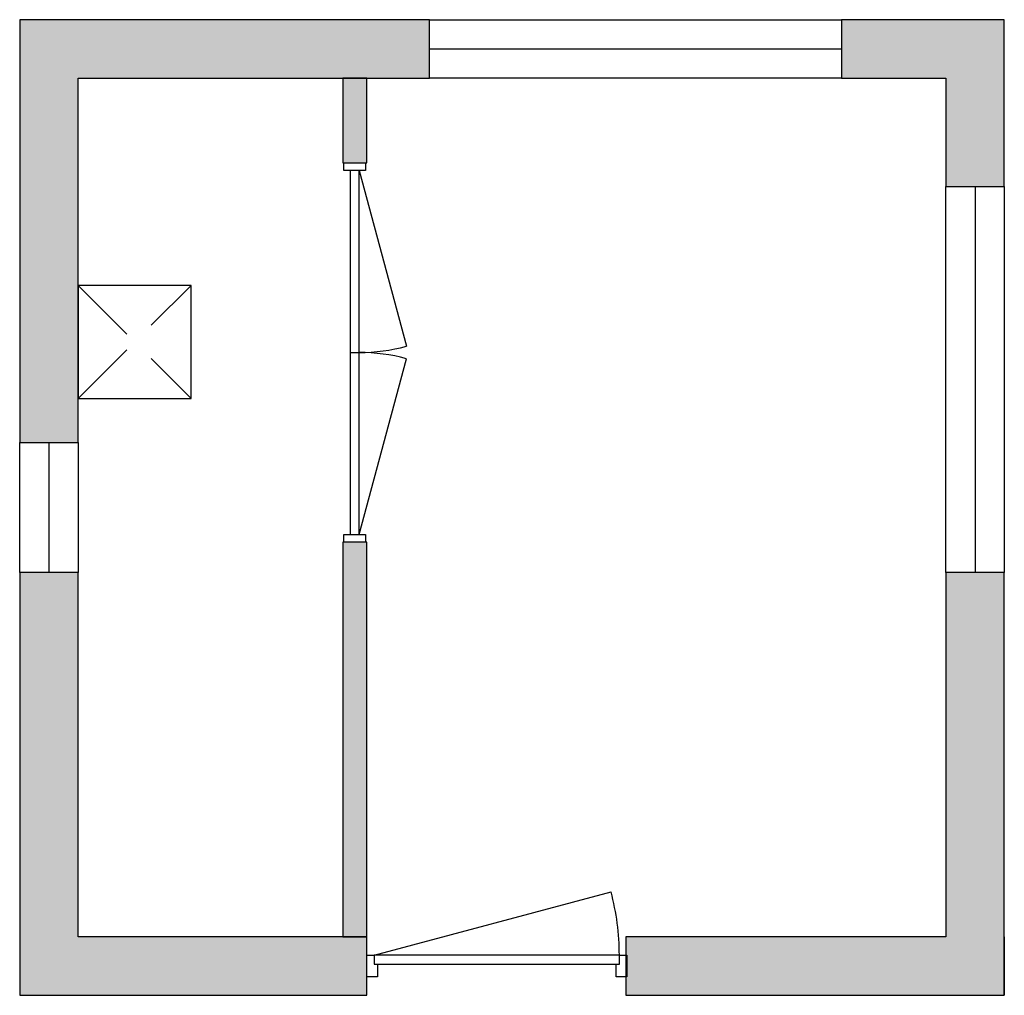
# Model space of a CAD drawing. Header units: millimetres. Extents: x 9724 to 14264, y 6583 to 11083.
import ezdxf

# ---------------------------------------------------------------- set-up
doc = ezdxf.new("R2010")
doc.units = ezdxf.units.MM
doc.header["$LTSCALE"] = 100
doc.linetypes.add('DASHED2', pattern=[9.525, 6.35, -3.175])
for name, color, linetype in [('AA21----_BUITENWAND', 252, 'Continuous'), ('AA22----_BINNENWAND', 254, 'Continuous'), ('AL21----_BUITENWAND', 3, 'Continuous'), ('AL22----_BINNENWAND', 2, 'Continuous'), ('AL22----_KRUIPLUIKEN', 3, 'Continuous'), ('AL31----_BUITENKOZIJNEN', 1, 'Continuous'), ('AL32----_BINNENKOZIJNEN', 1, 'Continuous'), ('AL33----_VLOEROPENINGEN', 10, 'Continuous')]:
    doc.layers.add(name, color=color, linetype=linetype)

# ---------------------------------------------------------------- blocks, each defined once
blk = doc.blocks.new('*U1')
at = {"layer": 'AL31----_BUITENKOZIJNEN'}
blk.add_lwpolyline([(-1165, 50), (-73.5, 342.4)], dxfattribs=at)
for points in [[(-1200, 50), (-1165, 50), (-1165, 8.8), (-1150, 8.8), (-1150, -50), (-1200, -50)], [(-1165, 8.8), (-35, 8.8), (-35, 50), (-1165, 50)], [(-50, -50), (-50, 8.8), (-35, 8.8), (-35, 50), (0, 50), (0, -50)]]:
    blk.add_lwpolyline(points, close=True, dxfattribs=at)
blk.add_arc((-1165, 50), 1130, 0, 15, dxfattribs=at)
blk = doc.blocks.new('*U4')
at = {"layer": 'AL32----_BINNENKOZIJNEN'}
for points in [[(-1750, 50), (-1715, 50), (-1715, -50), (-1750, -50)], [(-35, 50), (0, 50), (0, -50), (-35, -50)], [(-1714.9, 20.6), (-1715, -20.6), (-35, -20.6), (-35, 20.6)]]:
    blk.add_lwpolyline(points, close=True, dxfattribs=at)
for points in [[(-875, 20.6), (-875, -20.6)], [(-1714.9, -20.6), (-903.6, -238)], [(-35, -20.6), (-846.3, -238)]]:
    blk.add_lwpolyline(points, dxfattribs=at)
for centre, start, end in [((-1714.9, -20.6), 345, 0), ((-35, -20.6), 180, 195)]:
    blk.add_arc(centre, 840, start, end, dxfattribs=at)
blk = doc.blocks.new('33_kruipluik_520x520')
at = {"layer": 'AL33----_VLOEROPENINGEN', "linetype": 'DASHED2', "ltscale": 0.5}
for p, q in [((-260, 260), (260, -260)), ((-260, -260), (260, 260))]:
    blk.add_line(p, q, dxfattribs=at)
at = {"layer": 'AL33----_VLOEROPENINGEN'}
blk.add_lwpolyline([(-260, 260), (-260, -260), (260, -260), (260, 260)], close=True, dxfattribs=at)

msp = doc.modelspace()

# ---------------------------------------------------------------- hatches: boundary and pattern name
at = {"layer": 'AA21----_BUITENWAND'}
h = msp.add_hatch(color=256, dxfattribs=at)
h.paths.add_polyline_path([(14263.7, 10312.8), (14263.7, 11082.8), (13513.7, 11082.8), (13513.7, 10812.8), (13993.7, 10812.8), (13993.7, 10312.8)])
h.paths.add_polyline_path([(9993.7, 9132.8), (9993.7, 10812.8), (11613.7, 10812.8), (11613.7, 11082.8), (9723.7, 11082.8), (9723.7, 9132.8)])
h.paths.add_polyline_path([(9723.7, 8532.8), (9723.7, 6582.8), (11323.7, 6582.8), (11323.7, 6852.8), (9993.7, 6852.8), (9993.7, 8532.8)])
msp.add_hatch(color=256, dxfattribs=at).paths.add_polyline_path([(14263.7, 6852.8), (14263.7, 8532.8), (13993.7, 8532.8), (13993.7, 6852.8), (12518.7, 6852.8), (12518.7, 6767.9), (12523.7, 6767.9), (12523.7, 6667.8), (12518.7, 6582.8), (14263.7, 6582.8)])
at = {"layer": 'AA22----_BINNENWAND'}
for points in [[(11323.7, 10812.8), (11213.7, 10812.8), (11213.7, 10422.8), (11323.7, 10422.8)], [(11213.7, 6852.8), (11323.7, 6852.8), (11323.7, 8672.8), (11213.7, 8672.8)]]:
    msp.add_hatch(color=256, dxfattribs=at).paths.add_polyline_path(points)

# ---------------------------------------------------------------- linework, layer by layer
at = {"layer": 'AA21----_BUITENWAND'}
msp.add_line((14263.7, 6852.8), (14263.7, 6582.8), dxfattribs=at)
at = {"layer": 'AL21----_BUITENWAND'}
for points in [[(9993.7, 9132.8), (9993.7, 10812.8), (11613.7, 10812.8), (11613.7, 11082.8), (9723.7, 11082.8), (9723.7, 9132.8)], [(14263.7, 10312.8), (14263.7, 11082.8), (13513.7, 11082.8), (13513.7, 10812.8), (13993.7, 10812.8), (13993.7, 10312.8)], [(9723.7, 8532.8), (9723.7, 6582.8), (11323.7, 6582.8), (11323.7, 6852.8), (9993.7, 6852.8), (9993.7, 8532.8)], [(14263.7, 6852.8), (14263.7, 8532.8), (13993.7, 8532.8), (13993.7, 6852.8), (12518.7, 6852.8), (12518.7, 6582.8), (14263.7, 6582.8)]]:
    msp.add_lwpolyline(points, close=True, dxfattribs=at)
at = {"layer": 'AL22----_BINNENWAND'}
for points in [[(11323.7, 10812.8), (11213.7, 10812.8), (11213.7, 10422.8), (11323.7, 10422.8)], [(11213.7, 6852.8), (11323.7, 6852.8), (11323.7, 8672.8), (11213.7, 8672.8)]]:
    msp.add_lwpolyline(points, close=True, dxfattribs=at)
at = {"layer": 'AL31----_BUITENKOZIJNEN'}
for points in [[(11613.7, 11082.8), (13513.7, 11082.8), (13513.7, 10812.8), (11613.7, 10812.8)], [(13993.7, 10312.8), (14263.7, 10312.8), (14263.7, 8532.8), (13993.7, 8532.8)], [(9993.7, 8532.8), (9723.7, 8532.8), (9723.7, 9132.8), (9993.7, 9132.8)]]:
    msp.add_lwpolyline(points, close=True, dxfattribs=at)
for points in [[(11613.7, 10947.8), (13513.7, 10947.8)], [(14128.7, 10312.8), (14128.7, 8532.8)], [(9858.7, 9132.8), (9858.7, 8532.8)]]:
    msp.add_lwpolyline(points, dxfattribs=at)

# ---------------------------------------------------------------- block references
at = {"layer": 'AL22----_KRUIPLUIKEN', "lineweight": -3}
msp.add_blockref('33_kruipluik_520x520', (10253.7, 9596.3), dxfattribs=at)
at = {"layer": 'AL31----_BUITENKOZIJNEN'}
msp.add_blockref('*U1', (12523.7, 6717.8), dxfattribs=at)
at = {"layer": 'AL32----_BINNENKOZIJNEN', "rotation": 90}
msp.add_blockref('*U4', (11268.7, 10422.8), dxfattribs=at)

doc.saveas('drawing.dxf')
